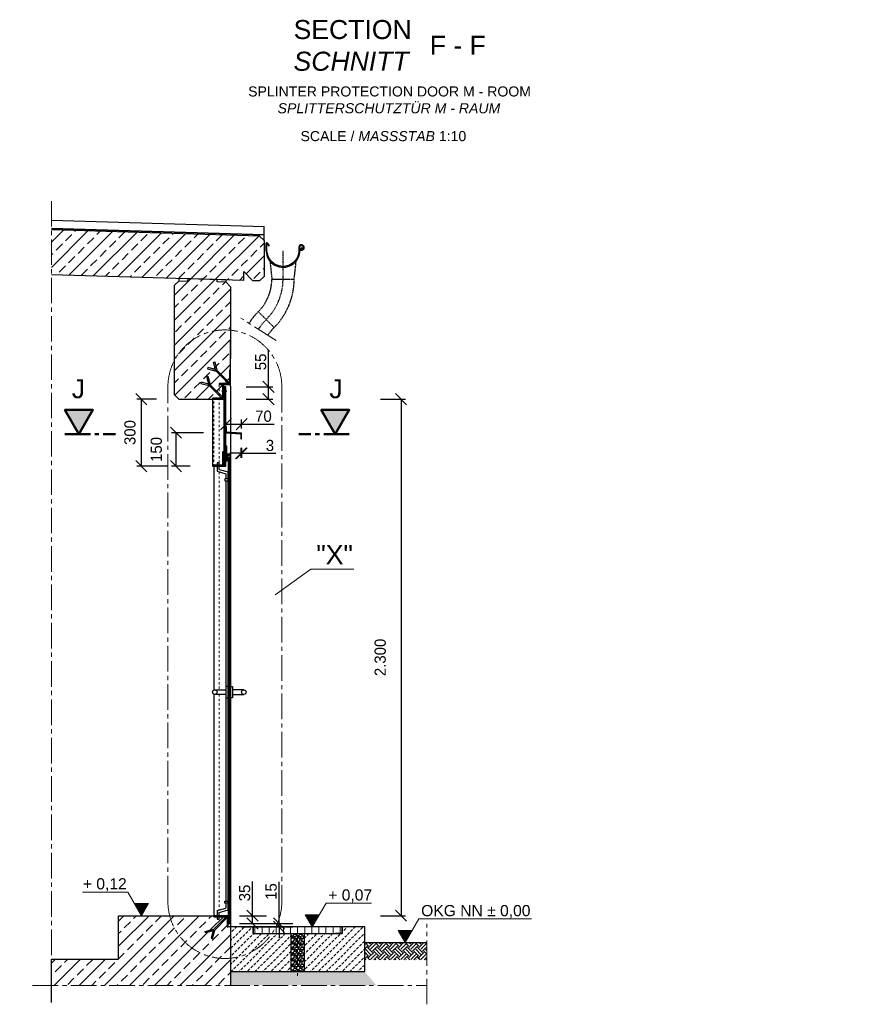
# Model space of a CAD drawing. Header units: millimetres. Extents: x -2787 to 131613, y -54195 to 30918.
# Tile 18 of 69: x 28684 to 32455, y -37384 to -32981. Entities that reach past the tile are written whole.
import ezdxf

# ---------------------------------------------------------------- set-up
doc = ezdxf.new("R2010")
doc.units = ezdxf.units.MM
for name, pattern in [('DASHDOT', [25.4, 12.7, -6.35, 0, -6.35]), ('HIDDEN', [9.525, 6.35, -3.175]), ('JIS_02_1.0', [2, 1, -1]), ('MITTE2', [28.575, 19.05, -3.175, 3.175, -3.175])]:
    doc.linetypes.add(name, pattern=pattern)
doc.layers.add('Bemaßung', color=7, linetype='Continuous', lineweight=9)
doc.layers.add('Beschriftung', color=7, linetype='Continuous')
doc.layers.add('POL_Bema', color=7, linetype='Continuous')
doc.styles.add('LBB3.5M1000', font='isocp.shx', dxfattribs={"height": 3.5})
doc.dimstyles.new('DIN', dxfattribs={"dimtxt": 2.5, "dimasz": 2.5, "dimexe": 1.25, "dimexo": 0.625, "dimtad": 1, "dimtih": 1, "dimdec": 4, "dimdsep": 46, "dimlunit": 6, "dimtxsty": 'Standard', "dimcen": 2.5, "dimadec": 0, "dimazin": 0, "dimtfac": 1, "dimtdec": 4, "dimtmove": 0, "dimatfit": 3, "dimfxl": 0, "dimtvp": 1, "dimtolj": 1, "dimtzin": 0, "dimarcsym": 0})
pattern_1 = [(45, (2733.86, -20331.52), (-56.1266, 56.1266), []), (45, (2789.99, -20331.52), (-56.1266, 56.1266), [39.6875, -19.84375])]

# ---------------------------------------------------------------- blocks, each defined once
blk = doc.blocks.new('_Oblique')
at = {"layer": 'POL_Bema', "color": 0, "lineweight": -2}
blk.add_line((-0.5, -0.5), (0.5, 0.5), dxfattribs=at)
blk = doc.blocks.new('*D187')
at = {"layer": 'Bemaßung', "color": 0, "lineweight": -2, "transparency": 16777216}
for p, q in [((30296.2, -34678.1), (30408.7, -34678.1)), ((30388.7, -34678.1), (30388.7, -36988.1)), ((30296.2, -36988.1), (30408.7, -36988.1))]:
    blk.add_line(p, q, dxfattribs=at)
at = {"layer": 'DEFPOINTS', "color": 0, "transparency": 16777216}
for p in [(29596.2, -34678.1), (29596.2, -36988.1), (30388.7, -36988.1)]:
    blk.add_point(p, dxfattribs=at)
at = {"layer": 'Bemaßung', "color": 0, "lineweight": -2, "transparency": 16777216, "xscale": 50, "yscale": 50, "zscale": 50}
for p, rotation in [((30388.7, -34678.1), 90), ((30388.7, -36988.1), 270)]:
    blk.add_blockref('_Oblique', p, dxfattribs=dict(at, rotation=rotation))
at = {"layer": 'Bemaßung', "color": 0, "transparency": 16777216, "insert": (30295.7, -35833.1), "char_height": 50, "attachment_point": 5, "rotation": 90}
blk.add_mtext('\\A1;2.300', dxfattribs=at)
blk = doc.blocks.new('*D188')
at = {"layer": 'Bemaßung', "color": 0, "lineweight": -2, "transparency": 16777216}
for p, q in [((29843.2, -37023.1), (29843.2, -36836.5)), ((29676.2, -37023.1), (29905.2, -37023.1)), ((29843.2, -37038.1), (29843.2, -37023.1)), ((29676.2, -37038.1), (29905.2, -37038.1)), ((29843.2, -37038.1), (29843.2, -37088.1))]:
    blk.add_line(p, q, dxfattribs=at)
at = {"layer": 'DEFPOINTS', "color": 0, "transparency": 16777216}
for p in [(29626.2, -37023.1), (29626.2, -37038.1), (29843.2, -37038.1)]:
    blk.add_point(p, dxfattribs=at)
at = {"layer": 'Bemaßung', "color": 0, "lineweight": -2, "transparency": 16777216, "xscale": 50, "yscale": 50, "zscale": 50}
for p, rotation in [((29843.2, -37023.1), 270), ((29843.2, -37038.1), 90)]:
    blk.add_blockref('_Oblique', p, dxfattribs=dict(at, rotation=rotation))
at = {"layer": 'Bemaßung', "color": 0, "transparency": 16777216, "insert": (29808.2, -36879.8), "char_height": 50, "attachment_point": 5, "rotation": 90}
blk.add_mtext('\\A1;15', dxfattribs=at)
blk = doc.blocks.new('*D189')
at = {"layer": 'Bemaßung', "color": 0, "lineweight": -2, "transparency": 16777216}
for p, q in [((29725, -36988.1), (29725, -36834.8)), ((29666.2, -36988.1), (29787, -36988.1)), ((29666.2, -37023.1), (29787, -37023.1)), ((29725, -37023.1), (29725, -36988.1))]:
    blk.add_line(p, q, dxfattribs=at)
at = {"layer": 'DEFPOINTS', "color": 0, "transparency": 16777216}
for p in [(29616.2, -36988.1), (29616.2, -37023.1), (29725, -37023.1)]:
    blk.add_point(p, dxfattribs=at)
at = {"layer": 'Bemaßung', "color": 0, "lineweight": -2, "transparency": 16777216, "xscale": 50, "yscale": 50, "zscale": 50}
for p, rotation in [((29725, -36988.1), 90), ((29725, -37023.1), 270)]:
    blk.add_blockref('_Oblique', p, dxfattribs=dict(at, rotation=rotation))
at = {"layer": 'Bemaßung', "color": 0, "transparency": 16777216, "insert": (29690, -36886.5), "char_height": 50, "attachment_point": 5, "rotation": 90}
blk.add_mtext('\\A1;35', dxfattribs=at)
blk = doc.blocks.new('*D190')
at = {"layer": 'Bemaßung', "color": 0, "lineweight": -2, "transparency": 16777216}
for p, q in [((29296, -34678.1), (29208, -34678.1)), ((29228, -34978.1), (29228, -34678.1)), ((29346.2, -34978.1), (29208, -34978.1))]:
    blk.add_line(p, q, dxfattribs=at)
at = {"layer": 'DEFPOINTS', "color": 0, "transparency": 16777216}
for p in [(29228, -34678.1), (29496, -34678.1), (29546.2, -34978.1)]:
    blk.add_point(p, dxfattribs=at)
at = {"layer": 'Bemaßung', "color": 0, "lineweight": -2, "transparency": 16777216, "xscale": 50, "yscale": 50, "zscale": 50}
for p, rotation in [((29228, -34678.1), 90), ((29228, -34978.1), 270)]:
    blk.add_blockref('_Oblique', p, dxfattribs=dict(at, rotation=rotation))
at = {"layer": 'Bemaßung', "color": 0, "transparency": 16777216, "insert": (29177.2, -34827.6), "char_height": 50, "attachment_point": 5, "rotation": 90}
blk.add_mtext('\\A1;300', dxfattribs=at)
blk = doc.blocks.new('*D191')
at = {"layer": 'Bemaßung', "color": 0, "lineweight": -2, "transparency": 16777216}
for p, q in [((29506.2, -34828.1), (29363, -34828.1)), ((29383, -34978.1), (29383, -34828.1)), ((29446.2, -34978.1), (29363, -34978.1))]:
    blk.add_line(p, q, dxfattribs=at)
at = {"layer": 'DEFPOINTS', "color": 0, "transparency": 16777216}
for p in [(29383, -34828.1), (29606.2, -34828.1), (29546.2, -34978.1)]:
    blk.add_point(p, dxfattribs=at)
at = {"layer": 'Bemaßung', "color": 0, "lineweight": -2, "transparency": 16777216, "xscale": 50, "yscale": 50, "zscale": 50}
for p, rotation in [((29383, -34828.1), 90), ((29383, -34978.1), 270)]:
    blk.add_blockref('_Oblique', p, dxfattribs=dict(at, rotation=rotation))
at = {"layer": 'Bemaßung', "color": 0, "transparency": 16777216, "insert": (29294.9, -34903.1), "char_height": 50, "attachment_point": 5, "rotation": 90}
blk.add_mtext('\\A1;150', dxfattribs=at)
blk = doc.blocks.new('*D192')
at = {"layer": 'Bemaßung', "color": 0, "lineweight": -2, "transparency": 16777216}
for p, q in [((29796.3, -34623.1), (29796.3, -34459.8)), ((29696.2, -34623.1), (29816.3, -34623.1)), ((29796.3, -34678.1), (29796.3, -34623.1)), ((29696.2, -34678.1), (29816.3, -34678.1))]:
    blk.add_line(p, q, dxfattribs=at)
at = {"layer": 'DEFPOINTS', "color": 0, "transparency": 16777216}
for p in [(29596.2, -34623.1), (29796.3, -34623.1), (29596.2, -34678.1)]:
    blk.add_point(p, dxfattribs=at)
at = {"layer": 'Bemaßung', "color": 0, "lineweight": -2, "transparency": 16777216, "xscale": 50, "yscale": 50, "zscale": 50}
for p, rotation in [((29796.3, -34623.1), 90), ((29796.3, -34678.1), 270)]:
    blk.add_blockref('_Oblique', p, dxfattribs=dict(at, rotation=rotation))
at = {"layer": 'Bemaßung', "color": 0, "transparency": 16777216, "insert": (29761.3, -34511.5), "char_height": 50, "attachment_point": 5, "rotation": 90}
blk.add_mtext('\\A1;55', dxfattribs=at)
blk = doc.blocks.new('*D193')
at = {"layer": 'Bemaßung', "color": 0, "lineweight": -2, "transparency": 16777216}
for p, q in [((29606.2, -34780.1), (29606.2, -34769.6)), ((29676.2, -34810.1), (29676.2, -34769.6)), ((29606.2, -34789.6), (29676.2, -34789.6)), ((29676.2, -34789.6), (29821.2, -34789.6))]:
    blk.add_line(p, q, dxfattribs=at)
at = {"layer": 'DEFPOINTS', "color": 0, "transparency": 16777216}
for p in [(29606.2, -34800.1), (29676.2, -34789.6), (29676.2, -34830.1)]:
    blk.add_point(p, dxfattribs=at)
at = {"layer": 'Bemaßung', "color": 0, "lineweight": -2, "transparency": 16777216, "xscale": 50, "yscale": 50, "zscale": 50, "rotation": 180}
blk.add_blockref('_Oblique', (29606.2, -34789.6), dxfattribs=at)
at = {"layer": 'Bemaßung', "color": 0, "lineweight": -2, "transparency": 16777216, "xscale": 50, "yscale": 50, "zscale": 50}
blk.add_blockref('_Oblique', (29676.2, -34789.6), dxfattribs=at)
at = {"layer": 'Bemaßung', "color": 0, "transparency": 16777216, "insert": (29773.7, -34754.6), "char_height": 50, "attachment_point": 5}
blk.add_mtext('\\A1;70', dxfattribs=at)
blk = doc.blocks.new('*D194')
at = {"layer": 'Bemaßung', "color": 0, "lineweight": -2, "transparency": 16777216}
for p, q in [((29673.2, -34895.1), (29673.2, -34940.4)), ((29676.2, -34895.1), (29676.2, -34940.4)), ((29673.2, -34920.4), (29623.2, -34920.4)), ((29673.2, -34920.4), (29676.2, -34920.4)), ((29676.2, -34920.4), (29829.5, -34920.4))]:
    blk.add_line(p, q, dxfattribs=at)
at = {"layer": 'DEFPOINTS', "color": 0, "transparency": 16777216}
for p in [(29673.2, -34855.1), (29676.2, -34855.1), (29676.2, -34920.4)]:
    blk.add_point(p, dxfattribs=at)
at = {"layer": 'Bemaßung', "color": 0, "lineweight": -2, "transparency": 16777216, "xscale": 50, "yscale": 50, "zscale": 50}
blk.add_blockref('_Oblique', (29673.2, -34920.4), dxfattribs=at)
at = {"layer": 'Bemaßung', "color": 0, "lineweight": -2, "transparency": 16777216, "xscale": 50, "yscale": 50, "zscale": 50, "rotation": 180}
blk.add_blockref('_Oblique', (29676.2, -34920.4), dxfattribs=at)
at = {"layer": 'Bemaßung', "color": 0, "transparency": 16777216, "insert": (29802.9, -34885.4), "char_height": 50, "attachment_point": 5}
blk.add_mtext('\\A1;3', dxfattribs=at)

msp = doc.modelspace()

# ---------------------------------------------------------------- hatches: boundary and pattern name
at = {"lineweight": 5}
h = msp.add_hatch(dxfattribs=at)
h.set_pattern_fill('ANSI33', color=256, scale=12.5)
h.set_pattern_definition(pattern_1)
h.paths.add_polyline_path([(28826.20724, -33920.89841), (28826.20724, -34121.63645), (29686.59681, -34147.44814), (29686.59681, -34107.44814), (29726.59681, -34148.64814), (29756.53835, -34149.54638), (29776.52936, -34130.14611), (29776.52936, -33969.40807), (29756.53835, -33948.80834)])
h = msp.add_hatch(dxfattribs=at)
h.set_pattern_fill('ANSI33', color=256, scale=12.5)
h.set_pattern_definition(pattern_1)
h.paths.add_polyline_path([(29566.63279, -34143.84922), (29436.57883, -34139.9476), (29436.2791, -34149.93861), (29396.29708, -34148.73915), (29376.30608, -34168.13941), (29376.20724, -34658.13941), (29396.20724, -34678.13941), (29546.20724, -34678.13941), (29546.20724, -34673.13941), (29586.20724, -34673.13941), (29591.20724, -34668.13941), (29591.20724, -34613.13941), (29576.20724, -34613.13941), (29576.20724, -34608.13941), (29616.20724, -34608.13941), (29621.20724, -34603.13941), (29621.20724, -34548.13941), (29626.41406, -34548.13941), (29626.30608, -34175.63941), (29606.31507, -34155.03968), (29566.33306, -34153.84022)], flags=17)
h = msp.add_hatch(dxfattribs=at)
h.set_pattern_fill('ANSI31', color=256)
h.set_pattern_definition([(45, (28748.9, -40346.9097), (-2.245064, 2.245064), [])])
edge = h.paths.add_edge_path()
edge.add_line((29576.20724, -34613.13941), (29626.20724, -34613.13941))
edge.add_line((29626.20724, -34613.13941), (29626.20724, -34548.13941))
edge.add_line((29626.20724, -34548.13941), (29623.70724, -34548.13941))
edge.add_arc((29623.70724, -34550.63941), 2.5, 450, 540)
edge.add_line((29621.20724, -34550.63941), (29621.20724, -34603.13941))
edge.add_arc((29616.20724, -34603.13941), 5, 270, 360, ccw=False)
edge.add_line((29616.20724, -34608.13941), (29578.70724, -34608.13941))
edge.add_arc((29578.70724, -34610.63941), 2.5, 450, 540)
edge.add_line((29576.20724, -34610.63941), (29576.20724, -34613.13941))
h = msp.add_hatch(dxfattribs=at)
h.set_pattern_fill('ANSI31', color=256, angle=90)
h.set_pattern_definition([(135, (28738.9, -40346.9097), (-2.245064, -2.245064), [])])
edge = h.paths.add_edge_path()
edge.add_line((29546.20724, -34678.13941), (29596.20724, -34678.13941))
edge.add_line((29596.20724, -34678.13941), (29596.20724, -34613.13941))
edge.add_line((29596.20724, -34613.13941), (29593.70724, -34613.13941))
edge.add_arc((29593.70724, -34615.63941), 2.5, 450, 540)
edge.add_line((29591.20724, -34615.63941), (29591.20724, -34668.13941))
edge.add_arc((29586.20724, -34668.13941), 5, 270, 360, ccw=False)
edge.add_line((29586.20724, -34673.13941), (29548.70724, -34673.13941))
edge.add_arc((29548.70724, -34675.63941), 2.5, 450, 540)
edge.add_line((29546.20724, -34675.63941), (29546.20724, -34678.13941))
h = msp.add_hatch(dxfattribs=at)
h.set_pattern_fill('ANSI31', color=256)
h.set_pattern_definition([(45, (17416.2072, -7381.3038), (-2.24506403, 2.24506403), [])])
h.paths.add_polyline_path([(29596.20724, -34978.13941), (29606.20724, -34978.13941), (29606.20724, -34623.13941), (29596.20724, -34623.13941)])
h = msp.add_hatch(color=256)
h.dxf.hatch_style = 1
h.paths.add_polyline_path([(28948.69904, -34834.26634), (28886.22841, -34726.06405), (29011.16966, -34726.06405)])
h = msp.add_hatch(color=256)
h.dxf.hatch_style = 1
h.paths.add_polyline_path([(30094.78618, -34834.26634), (30157.2568, -34726.06405), (30032.31556, -34726.06405)])
h = msp.add_hatch(dxfattribs=at)
h.set_pattern_fill('ANSI31', color=256, angle=90)
h.set_pattern_definition([(135, (28728.9, -40598.9097), (-2.245064, -2.245064), [])])
h.paths.add_polyline_path([(29673.20724, -34855.13941), (29676.20724, -34855.13941), (29676.20724, -34830.13941), (29609.20724, -34825.3537), (29609.20724, -34800.13941), (29606.20724, -34800.13941), (29606.20724, -34828.13941), (29673.20724, -34832.92513)])
h = msp.add_hatch()
h.set_pattern_fill('ANSI31', color=256, angle=90)
h.set_pattern_definition([(135, (28738.9, -40646.9097), (-2.245064, -2.245064), [])])
edge = h.paths.add_edge_path()
edge.add_line((29546.20724, -34978.13941), (29596.20724, -34978.13941))
edge.add_line((29596.20724, -34978.13941), (29596.20724, -34913.13941))
edge.add_line((29596.20724, -34913.13941), (29593.70724, -34913.13941))
edge.add_arc((29593.70724, -34915.63941), 2.5, 450, 540)
edge.add_line((29591.20724, -34915.63941), (29591.20724, -34968.13941))
edge.add_arc((29586.20724, -34968.13941), 5, 270, 360, ccw=False)
edge.add_line((29586.20724, -34973.13941), (29548.70724, -34973.13941))
edge.add_arc((29548.70724, -34975.63941), 2.5, 450, 540)
edge.add_line((29546.20724, -34975.63941), (29546.20724, -34978.13941))
h = msp.add_hatch()
h.set_pattern_fill('ANSI31', color=256, angle=90)
h.set_pattern_definition([(135, (17426.2072, -7381.3038), (-2.24506403, -2.24506403), [])])
edge = h.paths.add_edge_path()
edge.add_line((29606.20724, -34888.13941), (29606.20724, -34928.13941))
edge.add_line((29606.20724, -34928.13941), (29626.20724, -34928.13941))
edge.add_line((29626.20724, -34928.13941), (29626.20724, -34926.13941))
edge.add_arc((29624.20724, -34926.13941), 2, 0, 90)
edge.add_line((29624.20724, -34924.13941), (29614.20724, -34924.13941))
edge.add_arc((29614.20724, -34920.13941), 4, 180, 270, ccw=False)
edge.add_line((29610.20724, -34920.13941), (29610.20724, -34890.13941))
edge.add_arc((29608.20724, -34890.13941), 2, 0, 90)
edge.add_line((29608.20724, -34888.13941), (29606.20724, -34888.13941))
h = msp.add_hatch(dxfattribs=at)
h.set_pattern_fill('ANSI31', color=256, scale=0.5)
h.set_pattern_definition([(45, (29275.136, -19456.9146), (-1.12253202, 1.12253202), [])])
h.paths.add_polyline_path([(29612.20724, -34928.13941), (29612.20724, -34948.13941), (29610.20724, -34948.13941), (29610.20724, -34928.13941)])
h = msp.add_hatch(dxfattribs=at)
h.set_pattern_fill('ANSI31', color=256)
h.set_pattern_definition([(45, (17426.2072, -7411.3038), (-2.24506403, 2.24506403), [])])
h.paths.add_polyline_path([(29616.20724, -37023.13941), (29626.20724, -37023.13941), (29626.20724, -34938.13941), (29616.20724, -34938.13941)])
h = msp.add_hatch(dxfattribs=at)
h.set_pattern_fill('ANSI33', color=256, scale=12.5)
h.set_pattern_definition([(45, (6321.76, -19741.974), (-56.1266, 56.1266), []), (45, (6377.885, -19741.974), (-56.1266, 56.1266), [39.6875, -19.84375])])
h.paths.add_polyline_path([(29515.31366, -37064.42296), (29513.76074, -37058.62741), (29551.62132, -37048.4827), (29607.62146, -36992.48256), (29611.8641, -36996.7252), (29555.86396, -37052.72534), (29545.71925, -37090.58591), (29539.92369, -37089.033), (29548.93159, -37055.41506)], flags=16)
h.paths.add_polyline_path([(29126.20724, -37182.13941), (28826.20724, -37182.13941), (28826.20724, -37299.91111), (29626.20724, -37299.91111), (29626.20724, -37023.13941), (29616.20724, -37023.13941), (29616.20724, -36988.13941), (29126.20724, -36988.13941)])
h = msp.add_hatch(dxfattribs=at)
h.set_pattern_fill('ANSI31', color=256, angle=90)
h.set_pattern_definition([(135, (28748.9, -40646.9097), (-2.245064, -2.245064), [])])
edge = h.paths.add_edge_path()
edge.add_line((29616.20724, -37038.13941), (29616.20724, -36988.13941))
edge.add_line((29616.20724, -36988.13941), (29551.20724, -36988.13941))
edge.add_line((29551.20724, -36988.13941), (29551.20724, -36990.63941))
edge.add_arc((29553.70724, -36990.63941), 2.5, 540, 630)
edge.add_line((29553.70724, -36993.13941), (29606.20724, -36993.13941))
edge.add_arc((29606.20724, -36998.13941), 5, 360, 450, ccw=False)
edge.add_line((29611.20724, -36998.13941), (29611.20724, -37035.63941))
edge.add_arc((29613.70724, -37035.63941), 2.5, 180, 270)
edge.add_line((29613.70724, -37038.13941), (29616.20724, -37038.13941))
h = msp.add_hatch(dxfattribs=at)
h.set_pattern_fill('ANSI31', color=256, scale=10, angle=45)
h.set_pattern_definition([(90, (29926.207, -37053.14), (-31.75, 5e-15), [])])
h.paths.add_polyline_path([(29727.20724, -37068.13941), (30125.20724, -37068.13941), (30125.20724, -37038.13941), (29727.20724, -37038.13941)])
h = msp.add_hatch()
h.set_pattern_fill('EARTH', color=256, scale=5, angle=45)
h.set_pattern_definition([(45, (221.76, -372.637), (4e-15, 44.90128), [31.75, -31.75]), (45, (213.34, -364.218), (4e-15, 44.90128), [31.75, -31.75]), (45, (204.92, -355.8), (4e-15, 44.90128), [31.75, -31.75]), (135, (204.92, -350.186), (-44.90128, 4e-15), [31.75, -31.75]), (135, (213.34, -341.767), (-44.90128, 4e-15), [31.75, -31.75]), (135, (221.76, -333.348), (-44.90128, 4e-15), [31.75, -31.75])])
h.paths.add_polyline_path([(30504.07225, -37185.48248), (30504.07225, -37108.13941), (30226.20724, -37108.13941), (30226.20724, -37185.48248)])
at = {"layer": 'Bemaßung', "lineweight": 5}
h = msp.add_hatch(dxfattribs=at)
h.set_pattern_fill('GRAVEL', color=256)
h.paths.add_polyline_path([(29926.20724, -37068.13941), (29896.05724, -37068.13941), (29896.05724, -37238.13941), (29926.20724, -37238.13941)])
h.paths.add_polyline_path([(29956.35724, -37068.13941), (29926.20724, -37068.13941), (29926.20724, -37238.13941), (29956.35724, -37238.13941)])
h = msp.add_hatch(dxfattribs=at)
h.set_pattern_fill('GRAVEL', color=256)
h.paths.add_polyline_path([(29626.20724, -37299.91111), (30278.86119, -37299.91111), (30226.20724, -37238.13941), (29626.20724, -37238.13941)])
at = {"layer": 'Beschriftung', "lineweight": 5}
h = msp.add_hatch(dxfattribs=at)
h.set_pattern_fill('LINE', color=256)
h.set_pattern_definition([(0, (29104.0327, -20866.5665), (0, 3.175), [])])
h.paths.add_polyline_path([(29229.03267, -36988.13941), (29197.68589, -36933.8452), (29260.37945, -36933.8452)])
h = msp.add_hatch(dxfattribs=at)
h.set_pattern_fill('LINE', color=256)
h.set_pattern_definition([(0, (29867.015, -20916.5665), (0, 3.175), [])])
h.paths.add_polyline_path([(29992.01498, -37038.13941), (29960.66819, -36983.8452), (30023.36176, -36983.8452)])
h = msp.add_hatch(dxfattribs=at)
h.set_pattern_fill('BETON_UNBEWEHRT', color=256, scale=100, pattern_type=2)
h.set_pattern_definition([(45, (239.436, -372.637), (-17.67767, 17.67767), [12.5, -6.25])])
h.paths.add_polyline_path([(30126.20724, -37038.13941), (30126.20724, -37068.13941), (30096.20724, -37068.13941), (29956.35724, -37068.13941), (29956.35724, -37238.13941), (30226.20724, -37238.13941), (30226.20724, -37038.13941)])
h.paths.add_polyline_path([(29726.20724, -37068.13941), (29726.20724, -37038.13941), (29626.20724, -37038.13941), (29626.20724, -37238.13941), (29896.05724, -37238.13941), (29896.05724, -37068.13941), (29756.20724, -37068.13941)])
h = msp.add_hatch(dxfattribs=at)
h.set_pattern_fill('LINE', color=256)
h.set_pattern_definition([(0, (30282.2593, -20986.5665), (0, 3.175), [])])
h.paths.add_polyline_path([(30407.25929, -37108.13941), (30375.91251, -37053.8452), (30438.60608, -37053.8452)])

# ---------------------------------------------------------------- linework, layer by layer
at = {"linetype": 'MITTE2', "lineweight": 18, "ltscale": 6}
for p, q in [((28826.20724, -33792.23121), (28826.20724, -37384.22261)), ((29829.93436, -34415.69412), (29672.78634, -34315.33958)), ((30504.07225, -37384.22261), (30504.07225, -37023.82792)), ((28741.89574, -37299.91111), (30504.07225, -37299.91111))]:
    msp.add_line(p, q, dxfattribs=at)
for p, q in [((28826.20724, -33877.23121), (29776.52936, -33905.74087)), ((28826.20724, -33913.89526), (29776.52936, -33942.40492)), ((29776.52936, -33944.40582), (28826.20724, -33915.89616)), ((29756.53835, -33948.80834), (28826.20724, -33920.89841)), ((29776.52936, -33969.40807), (29776.52936, -33905.74087)), ((29776.52936, -33969.40807), (29756.53835, -33948.80834)), ((29776.52936, -33969.40807), (29776.52936, -34130.14611)), ((29686.59681, -34147.44814), (28826.20724, -34121.63645)), ((29686.59681, -34147.44814), (29686.59681, -34107.44814)), ((29686.59681, -34107.44814), (29726.59681, -34148.64814)), ((29396.29708, -34148.73915), (29376.30608, -34168.13941)), ((29396.29708, -34148.73915), (29396.59681, -34138.74814)), ((29396.29708, -34148.73915), (29436.2791, -34149.93861)), ((29606.30608, -34145.03941), (29396.30608, -34138.73941)), ((29436.2791, -34149.93861), (29436.57883, -34139.9476)), ((29566.33306, -34153.84022), (29566.63279, -34143.84922)), ((29606.31507, -34155.03968), (29566.33306, -34153.84022)), ((29606.31507, -34155.03968), (29606.6148, -34145.04868)), ((29626.41406, -34175.75068), (29606.31507, -34155.03968)), ((29756.53835, -34149.54638), (29726.59681, -34148.64814)), ((29756.53835, -34149.54638), (29776.52936, -34130.14611)), ((29376.20724, -34658.13941), (29376.30608, -34168.13941)), ((29626.41406, -34175.75068), (29626.41406, -34497.03321)), ((29626.20724, -34415.42055), (29626.20724, -34497.03321)), ((29626.20724, -34620.03321), (29626.20724, -34415.42055)), ((29626.20724, -34620.03321), (29626.20724, -37112.5842)), ((29396.00043, -34678.13941), (29376.00043, -34658.13941)), ((29396.20724, -34678.13941), (29376.20724, -34658.13941)), ((29396.00043, -34678.13941), (29596.00043, -34678.13941)), ((29396.20724, -34678.13941), (29596.20724, -34678.13941)), ((29546.20724, -34678.13941), (29546.20724, -34978.13941)), ((29551.20724, -34978.13941), (29551.20724, -35979.47916)), ((29576.20724, -34963.13941), (29566.20724, -34963.13941)), ((29566.20724, -34963.13941), (29566.20724, -34973.13941)), ((29566.20724, -34978.13941), (29566.20724, -35000.81268)), ((29566.20724, -35000.81268), (29606.20724, -35011.53065)), ((29576.20724, -34973.13941), (29576.20724, -34963.13941)), ((29576.20724, -34993.13941), (29576.20724, -34978.13941)), ((29576.20724, -34993.13941), (29616.20724, -35003.85738)), ((29606.20724, -35011.53065), (29606.20724, -35033.85738)), ((29606.20724, -35043.85738), (29606.20724, -36922.42145)), ((29616.20724, -36962.42145), (29616.20724, -35003.85738)), ((29551.20724, -35996.79967), (29551.20724, -36988.13941)), ((29606.20724, -36932.42145), (29606.20724, -36954.74818)), ((29566.20724, -36965.46614), (29606.20724, -36954.74818)), ((29566.20724, -36965.46614), (29566.20724, -36988.13941)), ((29576.20724, -36973.13941), (29616.20724, -36962.42145)), ((29576.20724, -36988.13941), (29576.20724, -36973.13941)), ((29126.20724, -36988.13941), (29616.00043, -36988.13941)), ((29126.20724, -37182.13941), (29126.20724, -36988.13941)), ((29566.20724, -36993.13941), (29566.20724, -37003.13941)), ((29566.20724, -37003.13941), (29576.20724, -37003.13941)), ((29576.20724, -37003.13941), (29576.20724, -36993.13941)), ((29626.20724, -37038.13941), (29616.20724, -37038.13941)), ((29726.20724, -37038.13941), (29726.20724, -37068.13941)), ((29726.20724, -37068.13941), (29756.20724, -37068.13941)), ((29896.05724, -37068.13941), (29896.05724, -37238.13941)), ((29956.35724, -37068.13941), (29956.35724, -37238.13941)), ((30126.20724, -37068.13941), (30096.20724, -37068.13941)), ((30126.20724, -37038.13941), (30126.20724, -37068.13941)), ((30226.20724, -37108.13941), (30504.07225, -37108.13941)), ((28826.20724, -37376.13941), (28826.20724, -37182.13941)), ((28826.20724, -37182.13941), (29126.20724, -37182.13941)), ((29626.20724, -37238.13941), (29626.20724, -37299.91111))]:
    msp.add_line(p, q)
at = {"linetype": 'DASHDOT', "ltscale": 0.2}
msp.add_line((29861.18746, -34141.04239), (29861.18746, -34013.08016), dxfattribs=at)
at = {"linetype": 'HIDDEN', "ltscale": 0.5}
for p, q in [((29802.94849, -34061.16411), (29811.18746, -34141.04239)), ((29911.18746, -34141.04239), (29920.16361, -34060.25702)), ((29811.18746, -34141.04239), (29911.18746, -34141.04239)), ((29750.77823, -34286.88316), (29821.48891, -34357.59384))]:
    msp.add_line(p, q, dxfattribs=at)
at = {"linetype": 'MITTE2', "lineweight": 5, "ltscale": 6}
for p, q in [((29346.65916, -36924.67958), (29346.65916, -34623.13941)), ((29855.75532, -34623.13941), (29855.75532, -36924.67958))]:
    msp.add_line(p, q, dxfattribs=at)
at = {"linetype": 'JIS_02_1.0', "lineweight": 18, "ltscale": 10}
for p, q in [((29576.20724, -34613.13941), (29576.20724, -34963.13941)), ((29551.20724, -34978.13941), (29551.20724, -34678.13941)), ((29576.20724, -35003.49218), (29576.20724, -35978.13941)), ((29576.20724, -35998.13941), (29576.20724, -36962.78665))]:
    msp.add_line(p, q, dxfattribs=at)
at = {"linetype": 'MITTE2', "lineweight": 18, "ltscale": 3}
for p, q in [((29587.14062, -34641.88941), (29610.27386, -34641.88941)), ((29591.20724, -34641.88941), (29588.28536, -34640.20246)), ((29591.20724, -34641.88941), (29588.28536, -34643.57637)), ((29606.20724, -34641.88941), (29609.12913, -34640.20246)), ((29606.20724, -34641.88941), (29609.12913, -34643.57637))]:
    msp.add_line(p, q, dxfattribs=at)
at = {"linetype": 'MITTE2', "lineweight": 50, "ltscale": 6}
for p, q in [((28886.22841, -34834.26634), (29112.00264, -34834.26634)), ((30157.2568, -34834.26634), (29931.48257, -34834.26634))]:
    msp.add_line(p, q, dxfattribs=at)
at = {"lineweight": 50}
for p, q in [((29610.06214, -34948.13941), (29606.26953, -34948.13941)), ((29612.26462, -34938.13941), (29612.26462, -34948.13941))]:
    msp.add_line(p, q, dxfattribs=at)
at = {"linetype": 'MITTE2', "lineweight": 5, "ltscale": 3}
msp.add_line((29926.20724, -37072.84524), (29926.20724, -37257.15661), dxfattribs=at)
for points in [[(29784.68746, -34013.08016), (29786.62742, -34025.10697, 1), (29935.74749, -34001.05336, -2.6392636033), (29944.11699, -34007.91205), (29943.82118, -34007.8986), (29943.54741, -34007.75095), (29943.46941, -34007.60953), (29943.44087, -34007.39625), (29943.5885, -34007.09381), (29947.28785, -34002.2577), (29945.32773, -34000.48558), (29939.39262, -34008.12697), (29939.18361, -34008.67737), (29939.23301, -34009.88337), (29939.33943, -34010.46105), (29939.44985, -34010.8705), (29939.81248, -34011.33017, 3.6183932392), (29931.71722, -34001.70346, -1), (29790.6577, -34024.45687), (29788.82259, -34013.08016), (29788.82259, -33986.92644, -0.6681786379), (29791.1456, -33985.96421), (29798.44482, -33993.26343), (29801.33149, -33990.37676), (29791.65649, -33980.70176, 0.6681786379), (29784.68746, -33983.58843)], [(29576.20724, -34613.13941), (29626.20724, -34613.13941), (29626.20724, -34548.13941), (29623.70724, -34548.13941, 0.4142135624), (29621.20724, -34550.63941), (29621.20724, -34603.13941, -0.4142135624), (29616.20724, -34608.13941), (29578.70724, -34608.13941, 0.4142135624), (29576.20724, -34610.63941)], [(29546.20724, -34678.13941), (29596.20724, -34678.13941), (29596.20724, -34613.13941), (29593.70724, -34613.13941, 0.4142135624), (29591.20724, -34615.63941), (29591.20724, -34668.13941, -0.4142135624), (29586.20724, -34673.13941), (29548.70724, -34673.13941, 0.4142135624), (29546.20724, -34675.63941)], [(29546.20724, -34978.13941), (29596.20724, -34978.13941), (29596.20724, -34913.13941), (29593.70724, -34913.13941, 0.4142135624), (29591.20724, -34915.63941), (29591.20724, -34968.13941, -0.4142135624), (29586.20724, -34973.13941), (29548.70724, -34973.13941, 0.4142135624), (29546.20724, -34975.63941)], [(29606.20724, -34888.13941), (29606.20724, -34928.13941), (29626.20724, -34928.13941), (29626.20724, -34926.13941, 0.4142135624), (29624.20724, -34924.13941), (29614.20724, -34924.13941, -0.4142135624), (29610.20724, -34920.13941), (29610.20724, -34890.13941, 0.4142135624), (29608.20724, -34888.13941)], [(29616.20724, -37038.13941), (29616.20724, -36988.13941), (29551.20724, -36988.13941), (29551.20724, -36990.63941, 0.4142135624), (29553.70724, -36993.13941), (29606.20724, -36993.13941, -0.4142135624), (29611.20724, -36998.13941), (29611.20724, -37035.63941, 0.4142135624), (29613.70724, -37038.13941)]]:
    msp.add_lwpolyline(points, format="xyb", close=True)
for points in [[(29560.48451, -34551.65932), (29549.92369, -34512.24583), (29555.71925, -34510.69292), (29565.86396, -34548.55349)], [(29558.93159, -34545.86377), (29525.31366, -34536.85587), (29523.76074, -34542.65142), (29561.62132, -34552.79613)], [(29560.48451, -34551.65932), (29617.62146, -34608.79627), (29621.8641, -34604.55363), (29565.86396, -34548.55349)], [(29528.93159, -34610.86377), (29495.31366, -34601.85587), (29493.76074, -34607.65142), (29531.62132, -34617.79613)], [(29530.48451, -34616.65932), (29519.92369, -34577.24583), (29525.71925, -34575.69292), (29535.86396, -34613.55349)], [(29530.48451, -34616.65932), (29587.62146, -34673.79627), (29591.8641, -34669.55363), (29535.86396, -34613.55349)], [(29556.20724, -35978.13941), (29606.20724, -35978.13941), (29606.20724, -35998.13941), (29556.20724, -35998.13941)], [(29686.00043, -35978.13941), (29636.00043, -35978.13941), (29636.00043, -35998.13941), (29686.00043, -35998.13941)], [(29554.72715, -37053.86215), (29611.8641, -36996.7252), (29607.62146, -36992.48256), (29551.62132, -37048.4827)], [(29554.72715, -37053.86215), (29515.31366, -37064.42296), (29513.76074, -37058.62741), (29551.62132, -37048.4827)], [(29548.93159, -37055.41506), (29539.92369, -37089.033), (29545.71925, -37090.58591), (29555.86396, -37052.72534)]]:
    msp.add_lwpolyline(points)
for points in [[(29596.20724, -34978.13941), (29606.20724, -34978.13941), (29606.20724, -34623.13941), (29596.20724, -34623.13941)], [(29673.20724, -34855.13941), (29676.20724, -34855.13941), (29676.20724, -34830.13941), (29609.20724, -34825.3537), (29609.20724, -34800.13941), (29606.20724, -34800.13941), (29606.20724, -34828.13941), (29673.20724, -34832.92513)], [(29612.20724, -34928.13941), (29612.20724, -34948.13941), (29610.20724, -34948.13941), (29610.20724, -34928.13941)], [(29616.20724, -37023.13941), (29626.20724, -37023.13941), (29626.20724, -34938.13941), (29616.20724, -34938.13941)], [(29601.20724, -35043.85738), (29616.20724, -35043.85738), (29616.20724, -35033.85738), (29601.20724, -35033.85738)], [(29606.20724, -36013.13941), (29616.20724, -36013.13941), (29616.20724, -35963.13941), (29606.20724, -35963.13941)], [(29636.00043, -36013.13941), (29626.00043, -36013.13941), (29626.00043, -35963.13941), (29636.00043, -35963.13941)], [(29601.20724, -36922.42145), (29616.20724, -36922.42145), (29616.20724, -36932.42145), (29601.20724, -36932.42145)], [(29626.20724, -37238.13941), (30226.20724, -37238.13941), (30226.20724, -37038.13941), (29626.20724, -37038.13941)], [(29727.20724, -37068.13941), (30125.20724, -37068.13941), (30125.20724, -37038.13941), (29727.20724, -37038.13941)]]:
    msp.add_lwpolyline(points, close=True)
at = {"lineweight": 50}
for points in [[(28948.69904, -34834.26634), (28886.22841, -34726.06405), (29011.16966, -34726.06405)], [(30094.78618, -34834.26634), (30157.2568, -34726.06405), (30032.31556, -34726.06405)]]:
    msp.add_lwpolyline(points, close=True, dxfattribs=at)
msp.add_lwpolyline([(29610.20724, -34938.13941), (29606.26953, -34938.13941), (29606.26953, -34952.77216), (29610.20724, -34952.77216)], dxfattribs=at)
for centre in [(29556.20724, -35988.13941), (29686.00043, -35988.13941)]:
    msp.add_circle(centre, 10)
at = {"linetype": 'HIDDEN', "ltscale": 0.5}
for centre, radius, start, end in [((29604.93746, -34141.04239), 206.25, 315, 0), ((29604.93746, -34141.04239), 306.25, 315, 0), ((29967.32968, -34503.43462), 306.25, 135, 147.43774656), ((29967.32968, -34503.43462), 206.25, 135, 147.43774656)]:
    msp.add_arc(centre, radius, start, end, dxfattribs=at)
at = {"linetype": 'DASHDOT', "ltscale": 0.2}
for centre, start, end in [((29604.93746, -34141.04239), 315, 0), ((29967.32968, -34503.43462), 135, 147.43774656)]:
    msp.add_arc(centre, 256.25, start, end, dxfattribs=at)
at = {"linetype": 'MITTE2', "lineweight": 5, "ltscale": 6}
for centre, start, end in [((29601.20724, -34623.13941), 0, 180), ((29601.20724, -36924.67958), 180, 0)]:
    msp.add_arc(centre, 254.54808, start, end, dxfattribs=at)
at = {"lineweight": 50}
msp.add_spline([(29612.26462, -34943.13941), (29614.98887, -34943.56059), (29615.69862, -34945.15813), (29616.12005, -34947.4879), (29615.67645, -34949.12983), (29614.14599, -34951.30425), (29611.90579, -34951.08231), (29610.5528, -34949.57354), (29610.02047, -34947.93161), (29610.08703, -34942.51781), (29610.17576, -34938.12459)], degree=3, dxfattribs=at)
at = {"layer": 'Beschriftung', "lineweight": 5}
for p, q in [((29985.61618, -35438.26753), (29826.05663, -35553.03223)), ((30178.25504, -35438.26753), (29985.61618, -35438.26753)), ((29167.76676, -36882.02374), (28964.97393, -36882.02374)), ((29229.03267, -36988.13941), (29167.76676, -36882.02374)), ((29197.68589, -36933.8452), (29260.37945, -36933.8452)), ((29260.37945, -36933.8452), (29229.03267, -36988.13941)), ((29992.01498, -37038.13941), (30053.28089, -36932.02374)), ((30053.28089, -36932.02374), (30256.07371, -36932.02374)), ((30023.36176, -36983.8452), (29960.66819, -36983.8452)), ((29960.66819, -36983.8452), (29992.01498, -37038.13941)), ((30407.25929, -37108.13941), (30468.52521, -37002.02374)), ((30468.52521, -37002.02374), (30971.19868, -37002.02374)), ((30438.60608, -37053.8452), (30375.91251, -37053.8452)), ((30375.91251, -37053.8452), (30407.25929, -37108.13941))]:
    msp.add_line(p, q, dxfattribs=at)

# ---------------------------------------------------------------- texts
at = {"layer": 'Beschriftung', "attachment_point": 1, "style": 'LBB3.5M1000'}
for s, width, heights, insert, char_height in [('{\\fArial|b0|i0|c0|p34;SECTION\\P\\fArial|b0|i1|c0|p34;SCHNITT}', 4349.3181878, [0], (29908.44962, -32982.78368), 85), ('{\\fArial|b0|i0|c0|p34;F - F}', 711.2558391, [0], (30517.10534, -33053.09662), 85), ('\\pi31.73;{\\fArial|b0|i0|c0|p34;SPLINTER PROTECTION DOOR M - ROOM\\P\\pi163.41;\\fArial|b0|i1|c0|p34;SPLITTERSCHUTZTÜR M - RAUM}', 1320.2061609, [132.70794], (29673.57196, -33279.68281), 45), ('{\\fArial|b0|i0|c0|p34;SCALE / \\fArial|b0|i1|c0|p34;MASSSTAB\\fArial|b0|i0|c0|p34; 1:10}', 767.3384391, [132.70794], (29939.47494, -33479.38497), 45), ('\\pi36.948;{\\fArial|b0|i0|c0|p34;SPLINTER PROTECTION DOOR E - ROOM\\P\\pi168.63;\\fArial|b0|i1|c0|p34;SPLITTERSCHUTZTÜR E - RAUM}', 1320.2061609, [132.70794], (21493.53773, -33723.65958), 45), ('{\\fArial|b0|i0|c0|p34;J}', 85, [0], (28916.87741, -34588.95192), 85), ('{\\fArial|b0|i0|c0|p34;J}', 85, [0], (30068.17545, -34588.95192), 85), ('{\\fArial|b0|i0|c0|p34;"X"}', 711.2558391, [0], (30009.98158, -35331.04344), 85), ('{\\fArial|b0|i0|c0|p34;+ 0,12}', 884.5236077, [0], (28966.5018, -36820.29113), 50), ('{\\fArial|b0|i0|c0|p34;+ 0,07}', 884.5236077, [0], (30063.38272, -36870.29113), 50), ('{\\fArial|b0|i0|c0|p34;OKG NN %%P 0,00}', 993.9631465, [0], (30478.62704, -36940.29113), 50)]:
    msp.add_mtext_dynamic_manual_height_columns(s, width=width, gutter_width=17.5, heights=heights, dxfattribs=dict(at, insert=insert, char_height=char_height))

# ---------------------------------------------------------------- dimensions: what is measured, and where the dimension line sits
at = {"layer": 'Bemaßung'}
for base, p1, p2, override, picture, middle in [((29796.28353, -34623.13941), (29596.20724, -34678.13941), (29596.20724, -34623.13941), {"dimscale": 100, "dimtxt": 0.5, "dimasz": 0.5, "dimexe": 0.2, "dimexo": 1, "dimgap": 0.1, "dimblk1": 'Oblique', "dimblk2": 'Oblique', "dimsah": 1}, '*D192', (29796.28353, -34511.47275)), ((29228.01944, -34678.13941), (29546.20724, -34978.13941), (29496.00043, -34678.13941), {"dimscale": 100, "dimtxt": 0.5, "dimasz": 0.5, "dimexe": 0.2, "dimexo": 2, "dimgap": 0, "dimblk1": 'Oblique', "dimblk2": 'Oblique', "dimsah": 1, "dimtmove": 2}, '*D190', (29177.19827, -34827.5663)), ((29383.005, -34828.13941), (29546.20724, -34978.13941), (29606.20724, -34828.13941), {"dimscale": 100, "dimtxt": 0.5, "dimasz": 0.5, "dimexe": 0.2, "dimexo": 1, "dimgap": 0, "dimblk1": 'Oblique', "dimblk2": 'Oblique', "dimsah": 1, "dimtmove": 2}, '*D191', (29294.89968, -34903.13941)), ((29724.99961, -37023.13941), (29616.20724, -36988.13941), (29616.20724, -37023.13941), {"dimscale": 100, "dimtxt": 0.5, "dimasz": 0.5, "dimexe": 0.62, "dimexo": 0.5, "dimgap": 0.1, "dimblk1": 'Oblique', "dimblk2": 'Oblique', "dimsah": 1}, '*D189', (29724.99961, -36886.47275)), ((29843.16388, -37038.13941), (29626.20724, -37023.13941), (29626.20724, -37038.13941), {"dimscale": 100, "dimtxt": 0.5, "dimasz": 0.5, "dimexe": 0.62, "dimexo": 0.5, "dimgap": 0.1, "dimblk1": 'Oblique', "dimblk2": 'Oblique', "dimsah": 1}, '*D188', (29843.16388, -36879.80608))]:
    dim = msp.add_linear_dim(base=base, p1=p1, p2=p2, angle=90, dimstyle='DIN', override=override, dxfattribs=at)
    dim.commit()
    dim.dimension.update_dxf_attribs({"geometry": picture, "text_midpoint": middle, "dimtype": 160})
dim = msp.add_linear_dim(base=(30388.7252, -36988.13941), p1=(29596.20724, -34678.13941), p2=(29596.20724, -36988.13941), angle=90, text='2.300', dimstyle='DIN', override={"dimscale": 100, "dimtxt": 0.5, "dimasz": 0.5, "dimexe": 0.2, "dimexo": 7, "dimgap": 0, "dimblk1": 'Oblique', "dimblk2": 'Oblique', "dimsah": 1, "dimtmove": 2}, dxfattribs=at)
dim.commit()
dim.dimension.update_dxf_attribs({"geometry": '*D187', "text_midpoint": (30295.66723, -35833.13941), "dimtype": 160})
dim = msp.add_linear_dim(base=(29676.20724, -34789.56044), p1=(29606.20724, -34800.13941), p2=(29676.20724, -34830.13941), dimstyle='DIN', override={"dimscale": 100, "dimtxt": 0.5, "dimasz": 0.5, "dimexe": 0.2, "dimexo": 0.2, "dimgap": 0.1, "dimblk1": 'Oblique', "dimblk2": 'Oblique', "dimsah": 1}, dxfattribs=at)
dim.commit()
dim.dimension.update_dxf_attribs({"geometry": '*D193', "text_midpoint": (29773.70724, -34754.56044)})
dim = msp.add_linear_dim(base=(29676.20724, -34920.41653), p1=(29673.20724, -34855.13941), p2=(29676.20724, -34855.13941), dimstyle='DIN', override={"dimscale": 100, "dimtxt": 0.5, "dimasz": 0.5, "dimexe": 0.2, "dimexo": 0.4, "dimgap": 0.1, "dimblk1": 'Oblique', "dimblk2": 'Oblique', "dimsah": 1}, dxfattribs=at)
dim.commit()
dim.dimension.update_dxf_attribs({"geometry": '*D194', "text_midpoint": (29802.87391, -34920.41653), "dimtype": 160})

doc.saveas('drawing.dxf')
